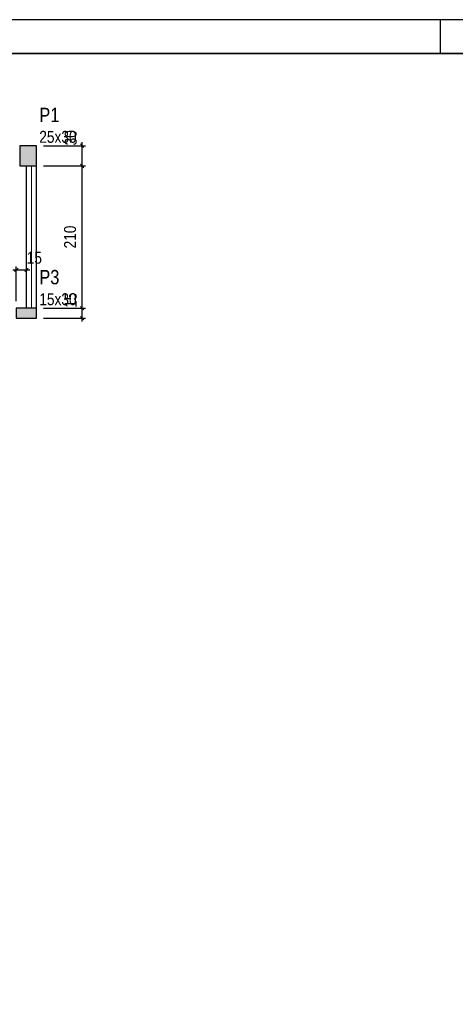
# Model space of a CAD drawing. Extents: x 1874 to 2462, y -2142 to -2023.
# Tile 29 of 74: x 2063 to 2076, y -2052 to -2023. Entities that reach past the tile are written whole.
import ezdxf

# ---------------------------------------------------------------- set-up
doc = ezdxf.new("R2010")
doc.units = 0
doc.header["$LTSCALE"] = 0.1
doc.header["$MEASUREMENT"] = 0
doc.header["$PDMODE"] = 3
doc.header["$PDSIZE"] = 0.1
doc.layers.get('0').update_dxf_attribs({"linetype": 'CONTINUOUS', "lineweight": 25})
doc.layers.get('DEFPOINTS').update_dxf_attribs({"linetype": 'CONTINUOUS', "lineweight": 25})
for name, color, linetype, lineweight in [('FO-Eixos', 5, 'CONTINUOUS', 5), ('FO-Hachuras dos pilares', 80, 'CONTINUOUS', 25), ('FO-PILARES', 160, 'CONTINUOUS', 30), ('FO-Textos dos pilares', 7, 'CONTINUOUS', 25), ('FO-TÍTULOS', 1, 'CONTINUOUS', 25), ('FO-VIGAS', 130, 'CONTINUOUS', 30)]:
    doc.layers.add(name, color=color, linetype=linetype, lineweight=lineweight)
doc.layers.add('XX-CARIMBO', color=9, linetype='CONTINUOUS')
doc.layers.add('XX-FOLHA', color=253, linetype='CONTINUOUS')
doc.styles.add('ArialNarrow', font='ARIALN.TTF')
doc.dimstyles.new('UM_50.000000', dxfattribs={"dimtxt": 0.18, "dimasz": 0.1, "dimexe": 0.1, "dimexo": 0.2, "dimgap": 0, "dimtad": 1, "dimtih": 1, "dimtoh": 1, "dimdec": 1, "dimlfac": 50, "dimzin": 0, "dimdsep": 46, "dimtxsty": 'Standard', "dimblk": 'CLOSED', "dimblk1": 'CLOSED', "dimblk2": 'CLOSED', "dimcen": 0.09, "dimdle": 0.1, "dimadec": 1, "dimazin": 2, "dimtfac": 1, "dimtdec": 4, "dimtofl": 0, "dimtmove": 0, "dimatfit": 3, "dimldrblk": 'CLOSED', "dimfxl": 1, "dimtolj": 1, "dimarcsym": 0})

# ---------------------------------------------------------------- blocks, each defined once
blk = doc.blocks.new('_OBLIQUE')
at = {"color": 0, "linetype": 'ByBlock', "lineweight": -2}
blk.add_line((-0.5, -0.5), (0.5, 0.5), dxfattribs=at)
blk = doc.blocks.new('*D4175')
at = {"layer": 'DEFPOINTS', "color": 0, "linetype": 'Continuous', "transparency": 16777216}
for p in [(2063.74, -2031.77), (2065.082, -2031.77), (2063.74, -2032.07)]:
    blk.add_point(p, dxfattribs=at)
at = {"layer": 'FO-TÍTULOS', "color": 0, "linetype": 'Continuous', "lineweight": -2, "transparency": 16777216}
for p, q in [((2063.94, -2031.77), (2065.182, -2031.77)), ((2065.082, -2032.17), (2065.082, -2031.67)), ((2063.94, -2032.07), (2065.182, -2032.07))]:
    blk.add_line(p, q, dxfattribs=at)
at = {"layer": 'FO-TÍTULOS', "color": 0, "linetype": 'Continuous', "lineweight": -2, "transparency": 16777216, "xscale": 0.1, "yscale": 0.1, "zscale": 0.1}
for p, rotation in [((2065.082, -2031.77), 90), ((2065.082, -2032.07), 270)]:
    blk.add_blockref('_OBLIQUE', p, dxfattribs=dict(at, rotation=rotation))
at = {"layer": 'FO-TÍTULOS', "linetype": 'Continuous', "transparency": 16777216, "insert": (2064.749, -2031.538), "char_height": 0.353, "attachment_point": 5, "rotation": 90, "style": 'ArialNarrow'}
blk.add_mtext('\\A1;15', dxfattribs=at)
blk = doc.blocks.new('*D4176')
at = {"layer": 'DEFPOINTS', "color": 0, "linetype": 'Continuous', "transparency": 16777216}
for p in [(2063.74, -2027.57), (2065.082, -2027.57), (2063.74, -2031.77)]:
    blk.add_point(p, dxfattribs=at)
at = {"layer": 'FO-TÍTULOS', "color": 0, "linetype": 'Continuous', "lineweight": -2, "transparency": 16777216}
for p, q in [((2065.082, -2031.87), (2065.082, -2027.47)), ((2063.94, -2027.57), (2065.182, -2027.57)), ((2063.94, -2031.77), (2065.182, -2031.77))]:
    blk.add_line(p, q, dxfattribs=at)
at = {"layer": 'FO-TÍTULOS', "color": 0, "linetype": 'Continuous', "lineweight": -2, "transparency": 16777216, "xscale": 0.1, "yscale": 0.1, "zscale": 0.1}
for p, rotation in [((2065.082, -2027.57), 90), ((2065.082, -2031.77), 270)]:
    blk.add_blockref('_OBLIQUE', p, dxfattribs=dict(at, rotation=rotation))
at = {"layer": 'FO-TÍTULOS', "linetype": 'Continuous', "transparency": 16777216, "insert": (2064.729, -2029.67), "char_height": 0.353, "attachment_point": 5, "rotation": 90, "style": 'ArialNarrow'}
blk.add_mtext('\\A1;210', dxfattribs=at)
blk = doc.blocks.new('*D4177')
at = {"layer": 'DEFPOINTS', "color": 0, "linetype": 'Continuous', "transparency": 16777216}
for p in [(2063.74, -2026.97), (2065.082, -2026.97), (2063.74, -2027.57)]:
    blk.add_point(p, dxfattribs=at)
at = {"layer": 'FO-TÍTULOS', "color": 0, "linetype": 'Continuous', "lineweight": -2, "transparency": 16777216}
for p, q in [((2065.082, -2027.67), (2065.082, -2026.87)), ((2063.94, -2026.97), (2065.182, -2026.97)), ((2063.94, -2027.57), (2065.182, -2027.57))]:
    blk.add_line(p, q, dxfattribs=at)
at = {"layer": 'FO-TÍTULOS', "color": 0, "linetype": 'Continuous', "lineweight": -2, "transparency": 16777216, "xscale": 0.1, "yscale": 0.1, "zscale": 0.1}
for p, rotation in [((2065.082, -2026.97), 90), ((2065.082, -2027.57), 270)]:
    blk.add_blockref('_OBLIQUE', p, dxfattribs=dict(at, rotation=rotation))
at = {"layer": 'FO-TÍTULOS', "linetype": 'Continuous', "transparency": 16777216, "insert": (2064.749, -2026.738), "char_height": 0.353, "attachment_point": 5, "rotation": 90, "style": 'ArialNarrow'}
blk.add_mtext('\\A1;30', dxfattribs=at)
blk = doc.blocks.new('*D4198')
at = {"layer": 'DEFPOINTS', "color": 0, "linetype": 'Continuous', "transparency": 16777216}
for p in [(2063.44, -2030.637), (2063.44, -2030.637), (2063.14, -2031.77)]:
    blk.add_point(p, dxfattribs=at)
at = {"layer": 'FO-TÍTULOS', "color": 0, "linetype": 'Continuous', "lineweight": -2, "transparency": 16777216}
for p, q in [((2063.04, -2030.637), (2063.54, -2030.637)), ((2063.14, -2031.57), (2063.14, -2030.537))]:
    blk.add_line(p, q, dxfattribs=at)
at = {"layer": 'FO-TÍTULOS', "color": 0, "linetype": 'Continuous', "lineweight": -2, "transparency": 16777216, "xscale": 0.1, "yscale": 0.1, "zscale": 0.1, "rotation": 180}
blk.add_blockref('_OBLIQUE', (2063.14, -2030.637), dxfattribs=at)
at = {"layer": 'FO-TÍTULOS', "color": 0, "linetype": 'Continuous', "lineweight": -2, "transparency": 16777216, "xscale": 0.1, "yscale": 0.1, "zscale": 0.1}
blk.add_blockref('_OBLIQUE', (2063.44, -2030.637), dxfattribs=at)
at = {"layer": 'FO-TÍTULOS', "linetype": 'Continuous', "transparency": 16777216, "insert": (2063.672, -2030.284), "char_height": 0.353, "attachment_point": 5, "rotation": 0.0057, "style": 'ArialNarrow'}
blk.add_mtext('\\A1;15', dxfattribs=at)
blk = doc.blocks.new('Aprovacao A-1_SC')
at = {"layer": 'XX-CARIMBO', "ltscale": 0.5}
blk.add_line((840, 594), (0, 594), dxfattribs=at)
at = {"layer": 'XX-FOLHA', "ltscale": 0.5}
blk.add_line((340, 594), (340, 584), dxfattribs=at)
at = {"layer": 'XX-FOLHA', "ltscale": 0.5, "const_width": 0.5}
blk.add_lwpolyline([(25, 584), (25, 10), (830, 10), (830, 584), (25, 584)], dxfattribs=at)

msp = doc.modelspace()

# ---------------------------------------------------------------- hatches: boundary and pattern name
at = {"layer": 'FO-Hachuras dos pilares', "linetype": 'Continuous'}
for points in [[(2063.74, -2026.97), (2063.49, -2026.97), (2063.24, -2026.97), (2063.24, -2027.27), (2063.24, -2027.57), (2063.49, -2027.57), (2063.74, -2027.57), (2063.74, -2027.27)], [(2063.74, -2032.07), (2063.74, -2031.92), (2063.74, -2031.77), (2063.44, -2031.77), (2063.14, -2031.77), (2063.14, -2031.92), (2063.14, -2032.07), (2063.44, -2032.07)]]:
    msp.add_hatch(color=256, dxfattribs=at).paths.add_polyline_path(points)

# ---------------------------------------------------------------- linework, layer by layer
at = {"layer": 'FO-Eixos'}
msp.add_line((2063.59, -2031.77), (2063.59, -2027.57), dxfattribs=at)
at = {"layer": 'FO-PILARES'}
for points in [[(2063.74, -2026.97), (2063.49, -2026.97), (2063.24, -2026.97), (2063.24, -2027.27), (2063.24, -2027.57), (2063.49, -2027.57), (2063.74, -2027.57), (2063.74, -2027.27), (2063.74, -2026.97)], [(2063.74, -2032.07), (2063.74, -2031.92), (2063.74, -2031.77), (2063.44, -2031.77), (2063.14, -2031.77), (2063.14, -2031.92), (2063.14, -2032.07), (2063.44, -2032.07), (2063.74, -2032.07)]]:
    msp.add_lwpolyline(points, close=True, dxfattribs=at)
at = {"layer": 'FO-VIGAS'}
for p, q in [((2063.44, -2031.77), (2063.44, -2027.57)), ((2063.74, -2031.77), (2063.74, -2027.57))]:
    msp.add_line(p, q, dxfattribs=at)

# ---------------------------------------------------------------- block references
at = {"xscale": 0.1, "yscale": 0.1, "zscale": 0.1}
msp.add_blockref('Aprovacao A-1_SC', (2041.665, -2082.645), dxfattribs=at)

# ---------------------------------------------------------------- texts
at = {"layer": 'FO-Textos dos pilares', "attachment_point": 7, "line_spacing_factor": 0.798, "style": 'ArialNarrow'}
for s, insert, char_height, width in [('P1', (2063.819, -2026.2732), 0.4236, 1.01664), ('25x30', (2063.819, -2026.8905), 0.353, 2.118), ('P3', (2063.819, -2031.0732), 0.4236, 1.01664), ('15x30', (2063.819, -2031.6905), 0.353, 2.118)]:
    msp.add_mtext(s, dxfattribs=dict(at, insert=insert, char_height=char_height, width=width))

# ---------------------------------------------------------------- dimensions: what is measured, and where the dimension line sits
at = {"layer": 'FO-TÍTULOS', "linetype": 'Continuous'}
for base, p1, p2, picture, middle in [((2065.0823, -2026.97), (2063.74, -2027.57), (2063.74, -2026.97), '*D4177', (2064.7493, -2026.7382)), ((2065.0823, -2027.57), (2063.74, -2031.77), (2063.74, -2027.57), '*D4176', (2064.7293, -2029.67)), ((2065.0823, -2031.77), (2063.74, -2032.07), (2063.74, -2031.77), '*D4175', (2064.7493, -2031.5382))]:
    dim = msp.add_linear_dim(base=base, p1=p1, p2=p2, angle=90, dimstyle='UM_50.000000', override={"dimtxt": 0.353, "dimasz": 0.1, "dimexe": 0.1, "dimexo": 0.2, "dimtad": 1, "dimtih": 0, "dimtoh": 0, "dimdec": 1, "dimlfac": 50, "dimzin": 8, "dimtxsty": 'ArialNarrow', "dimblk": 'OBLIQUE', "dimblk1": 'OBLIQUE', "dimblk2": 'OBLIQUE', "dimsah": 1, "dimdle": 0.1, "dimse1": 0, "dimse2": 0, "dimclrt": 256, "dimadec": 1, "dimazin": 3, "dimtmove": 2, "dimldrblk": 'OBLIQUE'}, dxfattribs=at)
    dim.commit()
    dim.dimension.update_dxf_attribs({"geometry": picture, "text_midpoint": middle, "dimtype": 160, "text_rotation": 90})
dim = msp.add_linear_dim(base=(2063.44, -2030.6371), p1=(2063.14, -2031.77), p2=(2063.44, -2030.6371), dimstyle='UM_50.000000', override={"dimtxt": 0.353, "dimasz": 0.1, "dimexe": 0.1, "dimexo": 0.2, "dimtad": 1, "dimtih": 0, "dimtoh": 0, "dimdec": 1, "dimlfac": 50, "dimzin": 8, "dimtxsty": 'ArialNarrow', "dimblk": 'OBLIQUE', "dimblk1": 'OBLIQUE', "dimblk2": 'OBLIQUE', "dimsah": 1, "dimdle": 0.1, "dimse1": 0, "dimse2": 1, "dimclrt": 256, "dimadec": 1, "dimazin": 3, "dimtmove": 2, "dimldrblk": 'OBLIQUE'}, dxfattribs=at)
dim.commit()
dim.dimension.update_dxf_attribs({"geometry": '*D4198', "text_midpoint": (2063.6718, -2030.2841), "dimtype": 160, "text_rotation": 0.00573})

doc.saveas('drawing.dxf')
